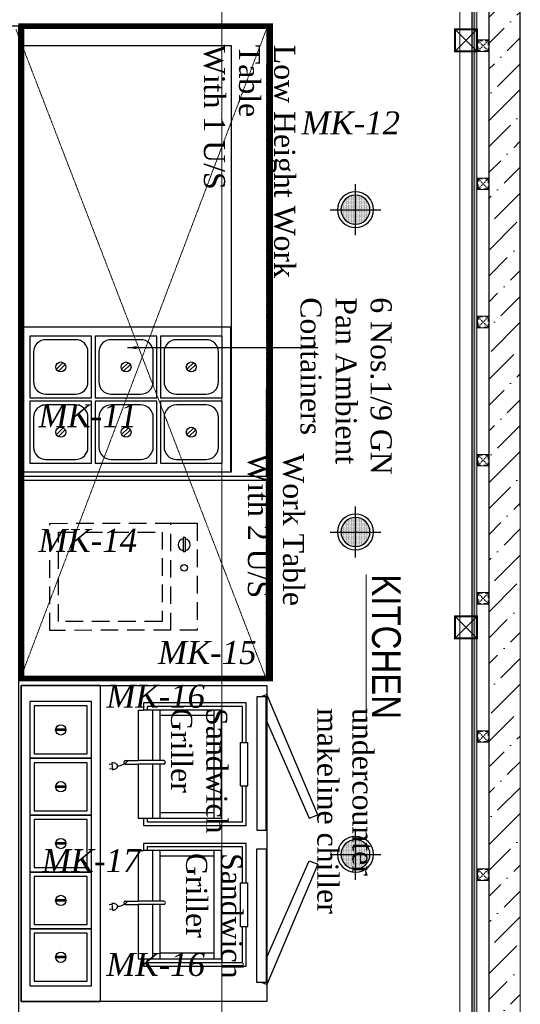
# Model space of a CAD drawing. Header units: millimetres. Extents: x -106827 to 92813, y -35754 to 7831.
# Tile 106 of 150: x -8615 to -6440, y -22199 to -17923. Entities that reach past the tile are written whole.
import ezdxf
from ezdxf.xclip import XClip

# ---------------------------------------------------------------- set-up
doc = ezdxf.new("R2010")
doc.units = ezdxf.units.MM
doc.header["$XCLIPFRAME"] = 2
for name, pattern in [('DASHED', [0.75, 0.5, -0.25]), ('General Arrangement Plan$0$DASHDOT', [1, 0.5, -0.25, 0, -0.25]), ('General Arrangement Plan$1$.5', [2, 0.5, -0.5, 0.5, -0.5]), ('General Arrangement Plan$1$CORES & SETBACK$0$HIDDEN', [0.375, 0.25, -0.125]), ('General Arrangement Plan$1$DASHED', [0.75, 0.5, -0.25])]:
    doc.linetypes.add(name, pattern=pattern)
for name, color, linetype, lineweight in [('2020 HVAC HOOD & Text', 32, 'DASHED', 13), ('General Arrangement Plan$0$Exhaust Hood', 6, 'Continuous', 13), ('General Arrangement Plan$0$TEXT', 7, 'Continuous', 5), ('General Arrangement Plan$1$FURN', 252, 'Continuous', 5), ('General Arrangement Plan$1$MEI- EXISTING WALLS', 1, 'Continuous', 15), ('General Arrangement Plan$1$PLASTER', 252, 'Continuous', 13), ('General Arrangement Plan$1$TILES', 104, 'Continuous', 9), ('General Arrangement Plan$1$TXT', 6, 'Continuous', 20), ('General Arrangement Plan$1$Wall Hatch', 8, 'Continuous', 0), ('HVAC EXISTING DUCT', 26, 'Continuous', 15)]:
    doc.layers.add(name, color=color, linetype=linetype, lineweight=lineweight)
for name, color, linetype in [('Ceiling Lights', 40, 'Continuous'), ('General Arrangement Plan$1$Equipment', 5, 'Continuous'), ('General Arrangement Plan$1$Equipment Name', 7, 'Continuous'), ('HATCH-02', 252, 'Continuous'), ('IFF-35 HEAVY', 100, 'Continuous')]:
    doc.layers.add(name, color=color, linetype=linetype)
doc.layers.add('General Arrangement Plan$1$MH- (Structural Elements)Strc-4', color=7, linetype='Continuous', lineweight=0, true_color=0xb85b00)
doc.layers.add('General Arrangement Plan$1$MS', color=7, linetype='Continuous', lineweight=0, true_color=0x3c5977)
doc.styles.add('General Arrangement Plan$1$Standard', font='ARIALN.TTF')
doc.styles.add('General Arrangement Plan$1$style12', font='BOOKOSI.TTF')
doc.dimstyles.new('General Arrangement Plan$1$TFS-Dim', dxfattribs={"dimtxt": 120, "dimasz": 40, "dimexe": 25, "dimexo": 25, "dimgap": 4.5, "dimtad": 1, "dimdec": 0, "dimzin": 0, "dimdsep": 46, "dimtxsty": 'General Arrangement Plan$1$Standard', "dimblk": 'General Arrangement Plan$1$_ArchTick', "dimcen": 0.09, "dimdle": 2, "dimclrd": 256, "dimclre": 8, "dimadec": 0, "dimazin": 0, "dimtfac": 1, "dimtdec": 0, "dimtofl": 0, "dimtmove": 1, "dimatfit": 3, "dimfxl": 1, "dimtolj": 1, "dimtzin": 0, "dimlwd": -1, "dimlwe": -1, "dimarcsym": 0})

# ---------------------------------------------------------------- blocks, each defined once
blk = doc.blocks.new('General Arrangement Plan$1$A$C4b7a3b6c')
at = {"layer": 'General Arrangement Plan$1$Equipment'}
for p, q in [((75.5, 94.8), (94.8, 75.5)), ((81.2, 100.5), (100.5, 81.2))]:
    blk.add_line(p, q, dxfattribs=at)
blk.add_lwpolyline([(0, 0), (176, 0), (176, 176), (0, 176)], close=True, dxfattribs=at)
blk.add_lwpolyline([(45.6, 10.4), (130.4, 10.4, 0.414214), (165.6, 45.6), (165.6, 130.4, 0.414214), (130.4, 165.6), (45.6, 165.6, 0.414214), (10.4, 130.4), (10.4, 45.6, 0.414214)], format="xyb", close=True, dxfattribs=at)
blk.add_circle((88, 88), 14.2, dxfattribs=at)
blk = doc.blocks.new('General Arrangement Plan$1$A$Cf8de9f2a')
at = {"layer": 'General Arrangement Plan$1$Equipment'}
blk.add_lwpolyline([(0, 0), (412, 0), (412, 598), (0, 598)], close=True, dxfattribs=at)
for p in [(25, 397), (211, 397), (25, 211), (211, 211), (25, 25), (211, 25)]:
    blk.add_blockref('General Arrangement Plan$1$A$C4b7a3b6c', p, dxfattribs=at)
blk = doc.blocks.new('General Arrangement Plan$1$A$C10910577')
at = {"layer": 'General Arrangement Plan$1$Equipment'}
for p, q in [((-43.9, -379.5), (-81.4, -379.6)), ((-40.6, -379.5), (-81.4, -379.6)), ((-81.4, -385.6), (-81.4, -379.6)), ((-40.6, -385.5), (-81.4, -385.6)), ((-40.6, -385.5), (-40.6, -379.5))]:
    blk.add_line(p, q, dxfattribs=at)
at = {"layer": 'General Arrangement Plan$1$Equipment', "linetype": 'General Arrangement Plan$1$DASHED', "ltscale": 100}
for points in [[(0.4, -420), (-304.6, -420), (-305, 0), (0, 0)], [(-24.7, -320), (-279.7, -320), (-280, -25), (-25, -25)], [(0.4, -420), (-304.6, -420), (-304.7, -345), (0.3, -345)]]:
    blk.add_lwpolyline(points, close=True, dxfattribs=at)
at = {"layer": 'General Arrangement Plan$1$Equipment'}
blk.add_circle((-126.8, -382.6), 9.17, dxfattribs=at)
for start, end in [(10.1366, 169.9648), (190.1366, 349.9648)]:
    blk.add_arc((-61, -382.6), 17.1, start, end, dxfattribs=at)
blk = doc.blocks.new('General Arrangement Plan$1$A$Ca4fd5d77')
at = {"layer": 'General Arrangement Plan$1$Equipment'}
for p, q in [((79.1, 102.5), (79.1, 73.5)), ((82.9, 102.5), (82.9, 73.5))]:
    blk.add_line(p, q, dxfattribs=at)
for points in [[(0, 176), (0, 0), (162, 0), (162, 176)], [(12.5, 163.5), (12.5, 12.5), (149.5, 12.5), (149.5, 163.5)]]:
    blk.add_lwpolyline(points, close=True, dxfattribs=at)
blk.add_circle((81, 88), 14.7, dxfattribs=at)
blk = doc.blocks.new('General Arrangement Plan$1$A$C07404992')
at = {"layer": 'General Arrangement Plan$1$Equipment'}
for points in [[(98.3, 698.2), (377.7, 820.7), (368.5, 845.7), (25.6, 700), (31.4, 684.1)], [(778.7, 698.2), (499.3, 820.7), (508.5, 845.7), (851.4, 700), (845.5, 684.1)]]:
    blk.add_lwpolyline(points, dxfattribs=at)
for points in [[(900, 0), (0, 0), (0, 700), (900, 700)], [(412.2, 671.5), (412.2, 698.2), (31.4, 698.2), (31.4, 671.5)], [(464.8, 671.5), (464.8, 698.2), (845.5, 698.2), (845.5, 671.5)], [(0, 0), (900, 0), (900, 226), (0, 226)]]:
    blk.add_lwpolyline(points, close=True, dxfattribs=at)
for p in [(45, 25), (207, 25), (369, 25), (531, 25), (693, 25)]:
    blk.add_blockref('General Arrangement Plan$1$A$Ca4fd5d77', p, dxfattribs=at)
blk = doc.blocks.new('General Arrangement Plan$1$Roller Grill-Panini')
at = {"layer": 'General Arrangement Plan$1$Equipment'}
for p, q in [((113.4, 378.6), (113.4, 385)), ((265.8, 385), (113.4, 385)), ((265.8, 378.6), (265.8, 385)), ((-25.4, 378.6), (-25.4, 18.8)), ((113.4, 378.6), (-25.4, 378.6)), ((-12.7, 365.9), (-12.7, 31.5)), ((113.4, 365.9), (-12.7, 365.9)), ((113.4, 359.6), (113.4, 378.6)), ((265.8, 359.6), (113.4, 359.6)), ((404.6, 378.6), (265.8, 378.6)), ((265.8, 359.6), (265.8, 378.6)), ((391.9, 365.9), (265.8, 365.9)), ((391.9, 31.5), (391.9, 365.9)), ((404.6, 18.8), (404.6, 378.6)), ((0, 292.3), (0, 18.8)), ((379.2, 292.3), (0, 292.3)), ((379.2, 18.8), (379.2, 292.3)), ((379.2, 266.9), (0, 266.9)), ((19.2, 266.9), (19.2, 76.2)), ((359.5, 266.9), (359.5, 76.2)), ((0, 76.2), (176.8, 76.2)), ((176.8, 89.9), (176.8, 0)), ((189.5, 89.9), (189.5, 0)), ((189.5, 76.2), (379.2, 76.2)), ((0, 50.8), (176.8, 50.8)), ((189.5, 50.8), (379.2, 50.8)), ((-25.4, 18.8), (0, 18.8)), ((-12.7, 31.5), (0, 31.5)), ((0, 0), (0, 18.8)), ((0, 0), (176.8, 0)), ((379.2, 31.5), (391.9, 31.5)), ((379.2, 0), (379.2, 18.8)), ((379.2, 18.8), (404.6, 18.8)), ((176.8, -43.9), (176.8, 0)), ((189.5, -43.9), (189.5, 0)), ((189.5, 0), (379.2, 0)), ((185.2, -92), (209, -89.5)), ((189.3, -91.5), (190.4, -101.7)), ((205.7, -89.8), (206.7, -99.9))]:
    blk.add_line(p, q, dxfattribs=at)
at = {"layer": 'General Arrangement Plan$1$Equipment', "color": 254}
blk.add_line((113.4, 378.6), (-25.4, 378.6), dxfattribs=at)
at = {"layer": 'General Arrangement Plan$1$Equipment'}
for centre, radius, start, end in [((183.1, 89.9), 6.35, 0, 180), ((183.1, -43.9), 6.35, 180, 0), ((150.4, -72.1), 44.7, 0.5583, 53.148), ((215.7, -88.8), 30.6, 171.4524, 185.9458), ((206.3, -87.4), 21.1, 153.9791, 171.4524), ((200.1, -84.4), 14.3, 129.5196, 153.9791), ((195.9, -79.3), 7.68, 95.9458, 129.5196), ((195.9, -79.3), 7.68, 62.372, 95.9458), ((192.9, -85.1), 14.3, 37.9125, 62.372), ((187.5, -89.3), 21.1, 20.4392, 37.9125), ((178.6, -92.7), 30.6, 5.9458, 20.4392)]:
    blk.add_arc(centre, radius, start, end, dxfattribs=at)
blk = doc.blocks.new('General Arrangement Plan$1$_ArchTick')
at = {"color": 0, "linetype": 'ByBlock', "const_width": 0.15}
blk.add_lwpolyline([(-0.5, -0.5), (0.5, 0.5)], dxfattribs=at)
blk = doc.blocks.new('General Arrangement Plan$1$A$C0642dd72')
at = {"layer": 'General Arrangement Plan$1$MS', "ltscale": 10}
for p, q in [((14305.3, 10397), (14405.3, 10497)), ((14405.3, 10397), (14305.3, 10497)), ((14305.3, 7848.2), (14405.3, 7948.2)), ((14405.3, 7848.2), (14305.3, 7948.2))]:
    blk.add_line(p, q, dxfattribs=at)
for points in [[(14305.3, 10397), (14405.3, 10397), (14405.3, 10497), (14305.3, 10497)], [(14309.3, 10401), (14401.3, 10401), (14401.3, 10493), (14309.3, 10493)], [(14305.3, 7848.2), (14405.3, 7848.2), (14405.3, 7948.2), (14305.3, 7948.2)], [(14309.3, 7852.2), (14401.3, 7852.2), (14401.3, 7944.2), (14309.3, 7944.2)]]:
    blk.add_lwpolyline(points, close=True, dxfattribs=at)
blk = doc.blocks.new('*U211')
at = {"layer": 'General Arrangement Plan$1$TILES'}
h = blk.add_hatch(dxfattribs=at)
h.set_pattern_fill('ZIGZAG', color=256, scale=50, angle=45)
h.set_pattern_definition([(45, (0, 0), (1e-12, 8.838834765), [6.25, -6.25]), (135, (4.4194, 4.4194), (-8.838834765, 1e-12), [6.25, -6.25])])
h.paths.add_polyline_path([(98753.1, -854001.2), (105382.5, -854001.2), (105382.5, -853991.2), (98753.1, -853991.2)])
blk.add_lwpolyline([(105382.5, -854001.2), (105382.5, -853991.2), (98753.1, -853991.2), (98753.1, -854001.2)], close=True, dxfattribs=at)
blk = doc.blocks.new('*U221')
at = {"layer": 'General Arrangement Plan$1$PLASTER'}
h = blk.add_hatch(dxfattribs=at)
h.set_pattern_fill('AR-SAND', color=256, scale=5, angle=90)
h.set_pattern_definition([(172.5, (-726867.071, -969433.78), (-6.58963561, -7.03506592), [0, -7.6, 0, -8.5, 0, -8.125]), (142.5, (-726867.071, -969433.78), (-16.23489865, -3.72068755), [0, -4.1, 0, -6.85, 0, -2.625]), (102.5, (-726862.722, -969438.128), (-11.030161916, 10.990146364), [0, -2.5, 0, -9, 0, -11.75]), (92.5, (-726862.722, -969438.128), (-13.73131425, 7.52521082), [0, -1.25, 0, -5.9, 0, -6.75])])
h.paths.add_polyline_path([(127101.9, -848202.3), (127101.9, -848190.3), (119264.1, -848190.3), (119264.1, -848202.3)])
blk.add_lwpolyline([(127101.9, -848202.3), (127101.9, -848190.3), (119264.1, -848190.3), (119264.1, -848202.3)], close=True, dxfattribs=at)
blk = doc.blocks.new('General Arrangement Plan$1$A$C25013FFA')
at = {"layer": 'General Arrangement Plan$1$MS', "linetype": 'General Arrangement Plan$1$CORES & SETBACK$0$HIDDEN', "ltscale": 25}
for p, q in [((-9, 60), (35, 16)), ((35, 60), (-9, 16))]:
    blk.add_line(p, q, dxfattribs=at)
at = {"layer": 'General Arrangement Plan$1$MS', "ltscale": 25}
blk.add_lwpolyline([(-12, 13), (38, 13), (38, 63), (-12, 63)], close=True, dxfattribs=at)
blk.add_lwpolyline([(-12, 13), (38, 13), (38, 63), (-12, 63)], close=True, dxfattribs=at)
at = {"layer": 'General Arrangement Plan$1$MS', "linetype": 'General Arrangement Plan$1$.5', "ltscale": 25}
blk.add_lwpolyline([(-9, 16), (35, 16), (35, 60), (-9, 60)], close=True, dxfattribs=at)
blk = doc.blocks.new('GFG')
at = {"layer": 'HATCH-02'}
h = blk.add_hatch(dxfattribs=at)
h.set_pattern_fill('DOTS', color=256, scale=50)
h.set_pattern_definition([(0, (0, 0), (1.5625, 3.125), [0, -3.125])])
edge = h.paths.add_edge_path()
edge.add_arc((125707.9, 23646.4), 63, 0, 360)
at = {"layer": 'Ceiling Lights', "color": 3, "linetype": 'ByBlock', "ltscale": 0.5}
for p, q in [((125707.9, 23535.9), (125707.9, 23757)), ((125597.4, 23646.4), (125818.5, 23646.4))]:
    blk.add_line(p, q, dxfattribs=at)
for radius in [78, 63]:
    blk.add_circle((125707.9, 23646.4), radius, dxfattribs=at)
blk = doc.blocks.new('General Arrangement Plan')
at = {"layer": 'General Arrangement Plan$1$Wall Hatch', "true_color": 0xc7c8ca}
h = blk.add_hatch(dxfattribs=at)
h.set_pattern_fill('ANSI36', color=9, scale=25)
h.paths.add_polyline_path([(12932.4, 14018.9), (12932.4, 13882.8), (14653.2, 13882.8), (14656, 4873.7), (14791.6, 4873.7), (14788.9, 14018.6)])
at = {"layer": 'General Arrangement Plan$0$Exhaust Hood', "linetype": 'General Arrangement Plan$0$DASHDOT', "ltscale": 0.25}
for p, q in [((12600.6, 11520.1), (13687.2, 8700)), ((12620.4, 8700), (13693.8, 11532.6))]:
    blk.add_line(p, q, dxfattribs=at)
blk.add_lwpolyline([(13690.1, 11528.8), (13687.2, 8700), (12620.4, 8700), (12623.4, 11528.8)], close=True, dxfattribs=at)
at = {"layer": 'General Arrangement Plan$1$Equipment'}
for points in [[(13690.2, 11528.7), (13690.1, 9577.2), (12623.3, 9577.3), (12623.4, 11528.8)], [(12623.4, 11447.2), (12623.4, 9597.1), (13537.8, 9597.1), (13537.8, 11447.2)], [(13690.2, 9561.1), (13690.2, 8702), (12623.4, 8702), (12623.4, 9561.1)]]:
    blk.add_lwpolyline(points, close=True, dxfattribs=at)
at = {"layer": 'General Arrangement Plan$1$FURN', "color": 252, "true_color": 0x939598}
for p, q in [((12613.9, 11532.6), (13693.8, 11532.6)), ((13693.8, 8700), (13693.8, 11532.6)), ((12613.9, 8700), (13693.8, 8700))]:
    blk.add_line(p, q, dxfattribs=at)
at = {"layer": 'General Arrangement Plan$1$MEI- EXISTING WALLS', "color": 18, "true_color": 0x000000}
for p, q in [((14791.5, 4871.9), (14791.5, 14018.6)), ((14656, 5036.9), (14656, 13882.8))]:
    blk.add_line(p, q, dxfattribs=at)
at = {"layer": 'General Arrangement Plan$1$MH- (Structural Elements)Strc-4'}
blk.add_lwpolyline([(12932.4, 14018.9), (12932.4, 13882.8), (14653.2, 13882.8), (14656, 4873.7), (14791.6, 4873.7), (14788.9, 14018.6), (12932.4, 14018.9)], dxfattribs=at)
at = {"layer": 'General Arrangement Plan$1$Equipment', "rotation": 270}
for name, p, xscale, yscale, zscale in [('General Arrangement Plan$1$A$Cf8de9f2a', (12623.4, 10225), 1.524003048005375, 1.524003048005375, 1.524003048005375), ('General Arrangement Plan$1$A$C07404992', (12623.4, 8668.7), 1.524003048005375, 1.524003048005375, 1.524003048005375), ('General Arrangement Plan$1$Roller Grill-Panini', (13131.3, 8562.4), 1.238709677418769, 1.238709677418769, 1.238709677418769), ('General Arrangement Plan$1$Roller Grill-Panini', (13131.3, 7952.4), 1.238709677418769, 1.238709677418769, 1.238709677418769)]:
    blk.add_blockref(name, p, dxfattribs=dict(at, xscale=xscale, yscale=yscale, zscale=zscale))
at = {"layer": 'General Arrangement Plan$1$Equipment', "ltscale": 5, "xscale": 1.524003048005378, "yscale": 1.524003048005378, "zscale": 1.524003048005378, "rotation": 90}
blk.add_blockref('General Arrangement Plan$1$A$C10910577', (12748.3, 9373.6), dxfattribs=at)
at = {"layer": 'General Arrangement Plan$1$MS', "ltscale": 10}
blk.add_blockref('General Arrangement Plan$1$A$C0642dd72', (200.7, 1023.9), dxfattribs=at)
at = {"layer": 'General Arrangement Plan$1$MS', "ltscale": 25, "rotation": 180}
for p in [(14643, 11485.7), (14643, 10885.7), (14643, 10285.7), (14643, 9685.7), (14643, 9085.7), (14643, 8485.7), (14643, 7885.7)]:
    blk.add_blockref('General Arrangement Plan$1$A$C25013FFA', p, dxfattribs=at)
at = {"layer": 'General Arrangement Plan$1$PLASTER', "xscale": -1, "rotation": 90}
blk.add_blockref('*U221', (-833599.4, 131924.6), dxfattribs=at)
at = {"layer": 'General Arrangement Plan$1$TILES', "rotation": 269.9999999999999}
blk.add_blockref('*U211', (868582.2, 111413.5), dxfattribs=at)
at = {"layer": 'General Arrangement Plan$0$TEXT', "color": 1, "char_height": 100, "attachment_point": 7, "style": 'General Arrangement Plan$1$Standard'}
for s, insert in [('{\\fTimes New Roman|b0|i1|c0|p18;MK-12}', (13841, 11062.4)), ('{\\fTimes New Roman|b0|i1|c0|p18;MK-11}', (12699, 9791.1)), ('{\\fTimes New Roman|b0|i1|c0|p18;MK-14}', (12699, 9249.4)), ('{\\fTimes New Roman|b0|i1|c0|p18;MK-15}', (13218, 8761.2)), ('{\\fTimes New Roman|b0|i1|c0|p18;MK-16}', (12993.9, 8571.3)), ('{\\fTimes New Roman|b0|i1|c0|p18;MK-17}', (12713.6, 7858.8)), ('{\\fTimes New Roman|b0|i1|c0|p18;MK-16}', (12993.9, 7406.7))]:
    blk.add_mtext(s, dxfattribs=dict(at, insert=insert))
at = {"layer": 'General Arrangement Plan$1$Equipment Name', "color": 0, "char_height": 91.44, "rotation": 270, "style": 'General Arrangement Plan$1$style12'}
for s, insert, width, attachment_point in [('\\A1;Low Height Work Table\\PWith 1 U/S', (13813.9, 11451.8), 1065.489, 1), ('\\A1;\\pxql;6 Nos.1/9 GN Pan Ambient Containers', (14233.2, 10355.3), 915.533, 1), ('\\A1;Work Table\\PWith 2 U/S', (13852.5, 9678), 1065.489, 1), ('\\pxql;Sandwich \\PGriller', (13273.5, 8571.3), 1163.721, 7), ('\\pxql;undercounter makeline chiller', (13908.7, 8571.3), 1163.721, 7), ('\\pxql;Sandwich \\PGriller', (13338.7, 7941.8), 1163.721, 7)]:
    blk.add_mtext(s, dxfattribs=dict(at, insert=insert, width=width, attachment_point=attachment_point))
at = {"layer": 'General Arrangement Plan$1$TXT', "insert": (14209.1, 8838), "char_height": 125, "width": 2265.161, "attachment_point": 5, "rotation": 270, "style": 'General Arrangement Plan$1$Standard'}
blk.add_mtext('{\\LKITCHEN}', dxfattribs=at)
at = {"layer": 'General Arrangement Plan$1$Equipment Name'}
blk.add_leader([(13085.6, 10136.6), (13911.9, 10136.6)], dimstyle='General Arrangement Plan$1$TFS-Dim', override={"dimgap": 5, "dimtad": 0}, dxfattribs=at)

msp = doc.modelspace()

# ---------------------------------------------------------------- linework, layer by layer
at = {"layer": 'IFF-35 HEAVY', "ltscale": 100}
msp.add_lwpolyline([(-8617.8, -23527.9), (-8617.8, -17951.5), (-16822.3, -17951.5), (-16820.9, -15832.4), (-7991.2, -15832.4), (-7991.2, -16745.5), (-6652.7, -16745.5, -0.414214), (-6650.7, -16747.5), (-6650.7, -23527.9), (-8617.8, -23527.9)], format="xyb", dxfattribs=at)

# ---------------------------------------------------------------- next in the draw order: block references
at = {"color": 7}
ref = msp.add_blockref('General Arrangement Plan', (-21231.7, -29484.1), dxfattribs=at)
XClip(ref).set_block_clipping_path([(48.7190010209, -107.5186207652), (15251.6043912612, 15253.5715002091)])

# ---------------------------------------------------------------- next in the draw order: linework, layer by layer
at = {"layer": '2020 HVAC HOOD & Text', "ltscale": 350, "const_width": 25}
msp.add_lwpolyline([(-7527.4, -17951.5), (-8607.3, -17951.5), (-8607.3, -20784.1), (-7527.4, -20784.1)], close=True, dxfattribs=at)
at = {"layer": 'HVAC EXISTING DUCT', "linetype": 'Continuous', "ltscale": 4}
msp.add_lwpolyline([(-7736.7, -16523.6), (-7736.7, -24561.1), (-6703.2, -24561.1), (-6703.2, -16523.6)], close=True, dxfattribs=at)

# ---------------------------------------------------------------- next in the draw order: block references
at = {"layer": 'Ceiling Lights', "xscale": -1, "rotation": 270}
for p in [(-30802.5, -144456.3), (-30802.5, -145856.1), (-30802.5, -147255.9)]:
    msp.add_blockref('GFG', p, dxfattribs=at)

doc.saveas('drawing.dxf')
